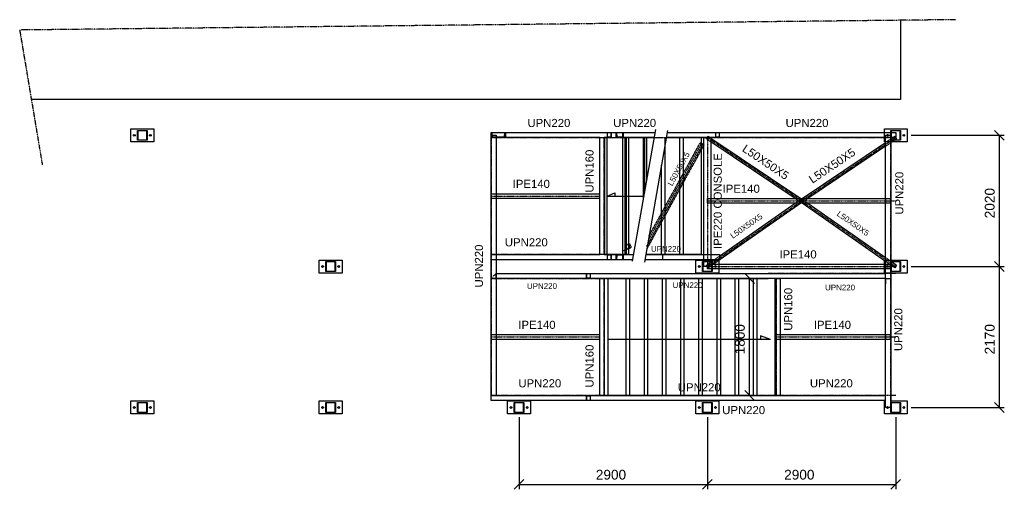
# Model space of a CAD drawing. Header units: millimetres. Extents: x -6159 to 201309, y -25780 to 10326.
# Tile 63 of 128: x 118113 to 119630, y -4569 to -3846. Entities that reach past the tile are written whole.
import ezdxf

# ---------------------------------------------------------------- set-up
doc = ezdxf.new("R2010")
doc.units = ezdxf.units.MM
for name, pattern in [('CENTER', [2, 1.25, -0.25, 0.25, -0.25]), ('DASHED', [0.75, 0.5, -0.25]), ('PHANTOM', [2.5, 1.25, -0.25, 0.25, -0.25, 0.25, -0.25])]:
    doc.linetypes.add(name, pattern=pattern)
for name, color, linetype in [('STRUCAD_01', 4, 'Continuous'), ('STRUCAD_05', 5, 'CENTER'), ('STRUCAD_10', 7, 'DASHED'), ('STRUCADDIM', 7, 'Continuous'), ('STRUCADSTK', 2, 'Continuous')]:
    doc.layers.add(name, color=color, linetype=linetype)
doc.styles.get("Standard").update_dxf_attribs({"font": 'arial.ttf'})

msp = doc.modelspace()

# ---------------------------------------------------------------- linework, layer by layer
at = {"layer": 'STRUCAD_01', "color": 4, "linetype": 'PHANTOM'}
for p, q in [((119554.196, -3846.295), (118113.471, -3862.185)), ((118113.471, -3862.185), (118148.376, -4069.935))]:
    msp.add_line(p, q, dxfattribs=at)
at = {"layer": 'STRUCAD_01', "color": 4, "linetype": 'Continuous'}
for p, q in [((119469.841, -3847.23), (119469.841, -3968.96)), ((119469.841, -3968.96), (118131.411, -3968.96)), ((118284.841, -4034.26), (118284.841, -4014.26)), ((118284.841, -4014.26), (118319.841, -4014.26)), ((118294.841, -4031.76), (118294.841, -4016.76)), ((118294.841, -4016.76), (118295.341, -4017.26)), ((118295.341, -4017.26), (118294.841, -4016.76)), ((118294.841, -4016.76), (118309.841, -4016.76)), ((118295.341, -4017.26), (118295.341, -4031.26)), ((118309.341, -4017.26), (118295.341, -4017.26)), ((118309.341, -4031.26), (118309.341, -4017.26)), ((118309.841, -4016.76), (118309.841, -4031.76)), ((118319.841, -4014.26), (118319.841, -4034.26)), ((119092.241, -4015.535), (119056.711, -4218.145)), ((119111.126, -4016.815), (119075.596, -4219.425)), ((119444.841, -4019.76), (119444.841, -4014.26)), ((119444.841, -4014.26), (119479.841, -4014.26)), ((119454.841, -4031.76), (119454.841, -4016.76)), ((119454.841, -4016.76), (119455.341, -4017.26)), ((119455.341, -4017.26), (119454.841, -4016.76)), ((119454.841, -4016.76), (119469.841, -4016.76)), ((119455.341, -4017.26), (119455.341, -4031.26)), ((119469.341, -4017.26), (119455.341, -4017.26)), ((119469.341, -4031.26), (119469.341, -4017.26)), ((119469.841, -4016.76), (119469.841, -4031.76)), ((119479.841, -4014.26), (119479.841, -4034.26)), ((118288.596, -4023.54), (118289.841, -4022.82)), ((118288.596, -4024.98), (118288.596, -4023.54)), ((118289.841, -4025.7), (118288.596, -4024.98)), ((118289.841, -4022.82), (118291.086, -4023.54)), ((118291.086, -4024.98), (118289.841, -4025.7)), ((118291.086, -4023.54), (118291.086, -4024.98)), ((118309.841, -4031.76), (118294.841, -4031.76)), ((118295.341, -4031.26), (118309.341, -4031.26)), ((118313.596, -4023.54), (118314.841, -4022.82)), ((118313.596, -4024.98), (118313.596, -4023.54)), ((118314.841, -4025.7), (118313.596, -4024.98)), ((118314.841, -4022.82), (118316.086, -4023.54)), ((118316.086, -4024.98), (118314.841, -4025.7)), ((118316.086, -4023.54), (118316.086, -4024.98)), ((118839.341, -4027.76), (118839.341, -4019.76)), ((118839.341, -4019.76), (118840.281, -4019.76)), ((119006.841, -4027.76), (118839.341, -4027.76)), ((118861.341, -4027.76), (118839.341, -4027.76)), ((118839.341, -4424.76), (118839.341, -4027.76)), ((118840.281, -4019.76), (118860.401, -4019.76)), ((118840.281, -4019.76), (118840.901, -4026.86)), ((118840.676, -4024.26), (118847.341, -4024.26)), ((118840.901, -4026.86), (118859.781, -4026.86)), ((118847.341, -4024.26), (118847.341, -4026.86)), ((118847.341, -4027.76), (118847.341, -4424.76)), ((118859.781, -4026.86), (118860.401, -4019.76)), ((118860.401, -4019.76), (118861.341, -4019.76)), ((118861.341, -4019.76), (119024.381, -4019.76)), ((118861.341, -4019.76), (118861.341, -4027.76)), ((119006.841, -4207.76), (119006.841, -4027.76)), ((119006.841, -4027.76), (119013.341, -4027.76)), ((119024.381, -4027.76), (119013.341, -4027.76)), ((119013.341, -4027.76), (119013.341, -4207.76)), ((119014.341, -4027.76), (119020.621, -4027.76)), ((119014.341, -4207.76), (119014.341, -4027.76)), ((119017.841, -4027.76), (119040.046, -4027.76)), ((119017.841, -4207.76), (119017.841, -4027.76)), ((119024.381, -4019.76), (119031.946, -4019.76)), ((119024.381, -4019.76), (119024.381, -4027.76)), ((119031.946, -4027.76), (119031.946, -4019.76)), ((119031.946, -4019.76), (119032.406, -4019.76)), ((119042.716, -4027.76), (119031.946, -4027.76)), ((119032.406, -4019.76), (119042.256, -4019.76)), ((119032.406, -4019.76), (119032.711, -4026.86)), ((119032.711, -4026.86), (119041.951, -4026.86)), ((119041.951, -4026.86), (119042.256, -4019.76)), ((119042.256, -4019.76), (119042.716, -4019.76)), ((119042.716, -4019.76), (119042.716, -4027.76)), ((119042.716, -4019.76), (119091.501, -4019.76)), ((119090.096, -4027.76), (119042.716, -4027.76)), ((119050.841, -4027.76), (119050.841, -4207.76)), ((119050.841, -4027.76), (119078.841, -4027.76)), ((119078.841, -4027.76), (119078.841, -4091.96)), ((119106.841, -4027.76), (119106.841, -4207.76)), ((119106.841, -4027.76), (119134.841, -4027.76)), ((119191.186, -4027.76), (119109.206, -4027.76)), ((119110.606, -4019.76), (119191.186, -4019.76)), ((119134.841, -4027.76), (119134.841, -4207.76)), ((119134.841, -4027.76), (119162.841, -4027.76)), ((119134.841, -4027.76), (119162.841, -4027.76)), ((119162.841, -4027.76), (119162.841, -4207.76)), ((119162.841, -4027.76), (119162.841, -4207.76)), ((119166.841, -4027.76), (119177.841, -4027.76)), ((119166.841, -4207.76), (119166.841, -4027.76)), ((119177.841, -4027.76), (119177.841, -4207.76)), ((119177.841, -4028.445), (119316.391, -4121.61)), ((119191.186, -4027.76), (119191.186, -4019.76)), ((119191.186, -4019.76), (119454.841, -4019.76)), ((119454.841, -4027.76), (119191.186, -4027.76)), ((119444.841, -4034.26), (119444.841, -4027.76)), ((119446.841, -4226.26), (119446.841, -4024.26)), ((119446.841, -4024.26), (119454.841, -4024.26)), ((119454.841, -4024.26), (119454.841, -4218.76)), ((119469.841, -4031.76), (119454.841, -4031.76)), ((119460.871, -4031.76), (119454.841, -4035.815)), ((119455.341, -4019.76), (119462.341, -4019.76)), ((119455.341, -4029.455), (119457.861, -4027.76)), ((119462.341, -4027.76), (119455.341, -4027.76)), ((119455.341, -4031.26), (119469.341, -4031.26)), ((119463.736, -4029.835), (119461.616, -4031.26)), ((119462.341, -4019.76), (119462.341, -4027.76)), ((119462.341, -4027.76), (119463.736, -4029.835)), ((119473.596, -4023.54), (119474.841, -4022.82)), ((119473.596, -4024.98), (119473.596, -4023.54)), ((119474.841, -4025.7), (119473.596, -4024.98)), ((119474.841, -4022.82), (119476.086, -4023.54)), ((119476.086, -4024.98), (119474.841, -4025.7)), ((119476.086, -4023.54), (119476.086, -4024.98)), ((118319.841, -4034.26), (118284.841, -4034.26)), ((119162.841, -4036.54), (119165.461, -4037.595)), ((119165.461, -4037.595), (119162.841, -4042.365)), ((119166.711, -4039.635), (119162.841, -4046.68)), ((119165.461, -4037.595), (119166.711, -4039.635)), ((119307.431, -4121.61), (119177.841, -4034.47)), ((119318.291, -4121.61), (119446.841, -4035.17)), ((119446.841, -4041.195), (119327.251, -4121.61)), ((119446.841, -4034.26), (119444.841, -4034.26)), ((119479.841, -4034.26), (119457.156, -4034.26)), ((119138.171, -4087.25), (119134.841, -4093.315)), ((118839.341, -4121.41), (118839.341, -4114.11)), ((118839.341, -4114.11), (119006.841, -4114.11)), ((119006.841, -4121.41), (118839.341, -4121.41)), ((119017.841, -4117.76), (119029.701, -4113.01)), ((119017.841, -4117.76), (119073.841, -4117.76)), ((119029.701, -4113.01), (119029.701, -4117.76)), ((119172.341, -4128.91), (119172.341, -4121.61)), ((119172.341, -4121.61), (119446.841, -4121.61)), ((119446.841, -4121.61), (119446.841, -4128.91)), ((119110.171, -4138.2), (119106.841, -4144.265)), ((119446.841, -4128.91), (119172.341, -4128.91)), ((119316.476, -4128.91), (119181.956, -4222.61)), ((119191.186, -4210.085), (119307.726, -4128.91)), ((119446.841, -4218.51), (119318.206, -4128.91)), ((119326.956, -4128.91), (119446.841, -4212.415)), ((119051.296, -4191.04), (119050.841, -4191.76)), ((119050.841, -4192.575), (119053.726, -4197.83)), ((119053.726, -4197.83), (119052.576, -4198.29)), ((119053.896, -4197.56), (119053.726, -4197.83)), ((119082.171, -4189.15), (119078.841, -4195.215)), ((118839.341, -4215.76), (118839.341, -4207.76)), ((118839.341, -4207.76), (119006.841, -4207.76)), ((119013.341, -4207.76), (119006.841, -4207.76)), ((119013.341, -4207.76), (119017.841, -4207.76)), ((119040.046, -4207.76), (119017.841, -4207.76)), ((119024.381, -4207.76), (119031.946, -4207.76)), ((119024.381, -4207.76), (119024.381, -4215.76)), ((119031.946, -4215.76), (119031.946, -4207.76)), ((119031.946, -4207.76), (119042.716, -4207.76)), ((119032.711, -4208.66), (119032.406, -4215.76)), ((119041.951, -4208.66), (119032.711, -4208.66)), ((119042.256, -4215.76), (119041.951, -4208.66)), ((119042.716, -4207.76), (119042.716, -4215.76)), ((119050.841, -4207.76), (119042.716, -4207.76)), ((119042.716, -4207.76), (119058.531, -4207.76)), ((119077.641, -4207.76), (119191.186, -4207.76)), ((119106.841, -4207.76), (119078.841, -4207.76)), ((119134.841, -4207.76), (119106.841, -4207.76)), ((119162.841, -4207.76), (119134.841, -4207.76)), ((119162.841, -4207.76), (119134.841, -4207.76)), ((119191.186, -4207.76), (119191.186, -4215.76)), ((118574.841, -4236.26), (118574.841, -4216.26)), ((118574.841, -4216.26), (118609.841, -4216.26)), ((118578.596, -4225.54), (118579.841, -4224.82)), ((118578.596, -4226.98), (118578.596, -4225.54)), ((118579.841, -4227.7), (118578.596, -4226.98)), ((118579.841, -4224.82), (118581.086, -4225.54)), ((118581.086, -4226.98), (118579.841, -4227.7)), ((118581.086, -4225.54), (118581.086, -4226.98)), ((118584.841, -4233.76), (118584.841, -4218.76)), ((118584.841, -4218.76), (118585.341, -4219.26)), ((118585.341, -4219.26), (118584.841, -4218.76)), ((118584.841, -4218.76), (118599.841, -4218.76)), ((118585.341, -4219.26), (118585.341, -4233.26)), ((118599.341, -4219.26), (118585.341, -4219.26)), ((118599.341, -4233.26), (118599.341, -4219.26)), ((118599.841, -4218.76), (118599.841, -4233.76)), ((118603.596, -4225.54), (118604.841, -4224.82)), ((118603.596, -4226.98), (118603.596, -4225.54)), ((118604.841, -4227.7), (118603.596, -4226.98)), ((118604.841, -4224.82), (118606.086, -4225.54)), ((118606.086, -4226.98), (118604.841, -4227.7)), ((118606.086, -4225.54), (118606.086, -4226.98)), ((118609.841, -4216.26), (118609.841, -4236.26)), ((119024.381, -4215.76), (118839.341, -4215.76)), ((119031.946, -4215.76), (119024.381, -4215.76)), ((119032.406, -4215.76), (119031.946, -4215.76)), ((119042.716, -4215.76), (119032.406, -4215.76)), ((119042.716, -4215.76), (119042.256, -4215.76)), ((119057.131, -4215.76), (119042.716, -4215.76)), ((119191.186, -4215.76), (119076.236, -4215.76)), ((119154.841, -4236.26), (119154.841, -4216.26)), ((119154.841, -4216.26), (119166.841, -4216.26)), ((119158.596, -4225.54), (119159.841, -4224.82)), ((119158.596, -4226.98), (119158.596, -4225.54)), ((119159.841, -4227.7), (119158.596, -4226.98)), ((119159.841, -4224.82), (119161.086, -4225.54)), ((119161.086, -4226.98), (119159.841, -4227.7)), ((119161.086, -4225.54), (119161.086, -4226.98)), ((119164.841, -4233.76), (119164.841, -4218.76)), ((119164.841, -4218.76), (119165.341, -4219.26)), ((119165.341, -4219.26), (119164.841, -4218.76)), ((119164.841, -4218.76), (119179.841, -4218.76)), ((119165.341, -4219.26), (119165.341, -4233.26)), ((119179.341, -4219.26), (119165.341, -4219.26)), ((119166.841, -4218.76), (119166.841, -4215.76)), ((119166.841, -4226.26), (119166.841, -4219.26)), ((119177.841, -4226.26), (119166.841, -4226.26)), ((119172.341, -4229.91), (119172.341, -4222.61)), ((119172.341, -4222.61), (119179.341, -4222.61)), ((119179.341, -4229.91), (119172.341, -4229.91)), ((119177.841, -4215.76), (119177.841, -4218.76)), ((119177.841, -4216.26), (119182.321, -4216.26)), ((119177.841, -4219.26), (119177.841, -4226.26)), ((119177.841, -4219.38), (119178.016, -4219.26)), ((119178.736, -4218.76), (119183.041, -4215.76)), ((119179.341, -4233.26), (119179.341, -4219.26)), ((119179.841, -4218.76), (119179.841, -4233.76)), ((119179.841, -4222.61), (119446.841, -4222.61)), ((119446.841, -4229.91), (119179.841, -4229.91)), ((119189.841, -4217.115), (119189.841, -4222.61)), ((119189.841, -4229.91), (119189.841, -4236.26)), ((119444.841, -4222.61), (119444.841, -4217.115)), ((119444.841, -4236.26), (119444.841, -4229.91)), ((119446.841, -4222.61), (119446.841, -4229.91)), ((119454.841, -4226.26), (119446.841, -4226.26)), ((119446.841, -4443.26), (119446.841, -4226.26)), ((119446.841, -4226.26), (119454.841, -4226.26)), ((119454.841, -4216.26), (119479.841, -4216.26)), ((119454.841, -4217.99), (119455.946, -4218.76)), ((119454.841, -4233.76), (119454.841, -4218.76)), ((119454.841, -4218.76), (119455.341, -4219.26)), ((119455.341, -4219.26), (119454.841, -4218.76)), ((119454.841, -4218.76), (119469.841, -4218.76)), ((119454.841, -4226.26), (119454.841, -4435.76)), ((119455.341, -4219.26), (119455.341, -4233.26)), ((119469.341, -4219.26), (119455.341, -4219.26)), ((119460.911, -4228.31), (119455.341, -4224.43)), ((119456.666, -4219.26), (119463.771, -4224.21)), ((119463.771, -4224.21), (119460.911, -4228.31)), ((119469.341, -4233.26), (119469.341, -4219.26)), ((119469.841, -4218.76), (119469.841, -4233.76)), ((119473.596, -4225.54), (119474.841, -4224.82)), ((119473.596, -4226.98), (119473.596, -4225.54)), ((119474.841, -4227.7), (119473.596, -4226.98)), ((119474.841, -4224.82), (119476.086, -4225.54)), ((119476.086, -4226.98), (119474.841, -4227.7)), ((119476.086, -4225.54), (119476.086, -4226.98)), ((119479.841, -4216.26), (119479.841, -4236.26)), ((118609.841, -4236.26), (118574.841, -4236.26)), ((118599.841, -4233.76), (118584.841, -4233.76)), ((118585.341, -4233.26), (118599.341, -4233.26)), ((118847.341, -4244.76), (118847.341, -4236.76)), ((118847.341, -4236.76), (118986.091, -4236.76)), ((118986.091, -4244.76), (118847.341, -4244.76)), ((118986.091, -4244.76), (118986.091, -4236.76)), ((118986.091, -4236.76), (119266.091, -4236.76)), ((119266.091, -4244.76), (118986.091, -4244.76)), ((119006.841, -4424.76), (119006.841, -4244.76)), ((119006.841, -4244.76), (119013.341, -4244.76)), ((119013.341, -4244.76), (119013.341, -4424.76)), ((119019.341, -4244.76), (119052.341, -4244.76)), ((119019.341, -4424.76), (119019.341, -4244.76)), ((119047.341, -4244.76), (119080.341, -4244.76)), ((119047.341, -4424.76), (119047.341, -4244.76)), ((119075.341, -4244.76), (119108.341, -4244.76)), ((119075.341, -4424.76), (119075.341, -4244.76)), ((119103.341, -4244.76), (119136.341, -4244.76)), ((119103.341, -4424.76), (119103.341, -4244.76)), ((119131.341, -4244.76), (119164.341, -4244.76)), ((119131.341, -4424.76), (119131.341, -4244.76)), ((119189.841, -4236.26), (119154.841, -4236.26)), ((119159.341, -4244.76), (119192.341, -4244.76)), ((119159.341, -4424.76), (119159.341, -4244.76)), ((119179.841, -4233.76), (119164.841, -4233.76)), ((119165.341, -4233.26), (119179.341, -4233.26)), ((119187.341, -4244.76), (119220.341, -4244.76)), ((119187.341, -4424.76), (119187.341, -4244.76)), ((119215.341, -4244.76), (119248.341, -4244.76)), ((119215.341, -4424.76), (119215.341, -4244.76)), ((119243.341, -4244.76), (119266.091, -4244.76)), ((119243.341, -4424.76), (119243.341, -4244.76)), ((119266.091, -4236.76), (119446.841, -4236.76)), ((119446.841, -4244.76), (119266.091, -4244.76)), ((119278.091, -4244.76), (119284.591, -4244.76)), ((119278.091, -4424.76), (119278.091, -4244.76)), ((119284.591, -4244.76), (119284.591, -4424.76)), ((119446.841, -4236.26), (119444.841, -4236.26)), ((119446.841, -4244.76), (119446.841, -4252.76)), ((119469.841, -4233.76), (119454.841, -4233.76)), ((119479.841, -4236.26), (119454.841, -4236.26)), ((119455.341, -4233.26), (119469.341, -4233.26)), ((119276.341, -4252.76), (119276.341, -4424.76)), ((118839.341, -4338.41), (118839.341, -4331.11)), ((118839.341, -4331.11), (119006.841, -4331.11)), ((119269.636, -4338.76), (119254.041, -4332.76)), ((119254.041, -4332.76), (119254.041, -4338.76)), ((119278.091, -4338.41), (119278.091, -4331.11)), ((119278.091, -4331.11), (119446.841, -4331.11)), ((119446.841, -4331.11), (119446.841, -4338.41)), ((119006.841, -4338.41), (118839.341, -4338.41)), ((119269.636, -4338.76), (119019.341, -4338.76)), ((119446.841, -4338.41), (119278.091, -4338.41)), ((118847.341, -4424.76), (118839.341, -4424.76)), ((118839.341, -4432.76), (118839.341, -4424.76)), ((118839.341, -4424.76), (118986.091, -4424.76)), ((118986.091, -4424.76), (119266.091, -4424.76)), ((118986.091, -4432.76), (118986.091, -4424.76)), ((119013.341, -4424.76), (119006.841, -4424.76)), ((119047.341, -4424.76), (119019.341, -4424.76)), ((119075.341, -4424.76), (119047.341, -4424.76)), ((119103.341, -4424.76), (119075.341, -4424.76)), ((119131.341, -4424.76), (119103.341, -4424.76)), ((119159.341, -4424.76), (119131.341, -4424.76)), ((119187.341, -4424.76), (119159.341, -4424.76)), ((119215.341, -4424.76), (119187.341, -4424.76)), ((119243.341, -4424.76), (119215.341, -4424.76)), ((119266.091, -4424.76), (119446.841, -4424.76)), ((119276.341, -4424.76), (119269.541, -4424.76)), ((119284.591, -4424.76), (119278.091, -4424.76)), ((118284.841, -4453.26), (118284.841, -4433.26)), ((118284.841, -4433.26), (118319.841, -4433.26)), ((118288.596, -4442.54), (118289.841, -4441.82)), ((118289.841, -4441.82), (118291.086, -4442.54)), ((118294.841, -4450.76), (118294.841, -4435.76)), ((118294.841, -4435.76), (118295.341, -4436.26)), ((118295.341, -4436.26), (118294.841, -4435.76)), ((118294.841, -4435.76), (118309.841, -4435.76)), ((118295.341, -4436.26), (118295.341, -4450.26)), ((118309.341, -4436.26), (118295.341, -4436.26)), ((118309.341, -4450.26), (118309.341, -4436.26)), ((118309.841, -4435.76), (118309.841, -4450.76)), ((118313.596, -4442.54), (118314.841, -4441.82)), ((118314.841, -4441.82), (118316.086, -4442.54)), ((118319.841, -4433.26), (118319.841, -4453.26)), ((118574.841, -4453.26), (118574.841, -4433.26)), ((118574.841, -4433.26), (118609.841, -4433.26)), ((118578.596, -4442.54), (118579.841, -4441.82)), ((118579.841, -4441.82), (118581.086, -4442.54)), ((118584.841, -4450.76), (118584.841, -4435.76)), ((118584.841, -4435.76), (118585.341, -4436.26)), ((118585.341, -4436.26), (118584.841, -4435.76)), ((118584.841, -4435.76), (118599.841, -4435.76)), ((118585.341, -4436.26), (118585.341, -4450.26)), ((118599.341, -4436.26), (118585.341, -4436.26)), ((118599.341, -4450.26), (118599.341, -4436.26)), ((118599.841, -4435.76), (118599.841, -4450.76)), ((118603.596, -4442.54), (118604.841, -4441.82)), ((118604.841, -4441.82), (118606.086, -4442.54)), ((118609.841, -4433.26), (118609.841, -4453.26)), ((118986.091, -4432.76), (118839.341, -4432.76)), ((118864.841, -4453.26), (118864.841, -4433.26)), ((118864.841, -4433.26), (118899.841, -4433.26)), ((118868.596, -4442.54), (118869.841, -4441.82)), ((118869.841, -4441.82), (118871.086, -4442.54)), ((118874.841, -4450.76), (118874.841, -4435.76)), ((118874.841, -4435.76), (118875.341, -4436.26)), ((118875.341, -4436.26), (118874.841, -4435.76)), ((118874.841, -4435.76), (118889.841, -4435.76)), ((118875.341, -4436.26), (118875.341, -4450.26)), ((118889.341, -4436.26), (118875.341, -4436.26)), ((118889.341, -4450.26), (118889.341, -4436.26)), ((118889.841, -4435.76), (118889.841, -4450.76)), ((118893.596, -4442.54), (118894.841, -4441.82)), ((118894.841, -4441.82), (118896.086, -4442.54)), ((118899.841, -4433.26), (118899.841, -4453.26)), ((119266.091, -4432.76), (118986.091, -4432.76)), ((119154.841, -4453.26), (119154.841, -4433.26)), ((119154.841, -4433.26), (119189.841, -4433.26)), ((119158.596, -4442.54), (119159.841, -4441.82)), ((119159.841, -4441.82), (119161.086, -4442.54)), ((119164.841, -4450.76), (119164.841, -4435.76)), ((119164.841, -4435.76), (119165.341, -4436.26)), ((119165.341, -4436.26), (119164.841, -4435.76)), ((119164.841, -4435.76), (119179.841, -4435.76)), ((119165.341, -4436.26), (119165.341, -4450.26)), ((119179.341, -4436.26), (119165.341, -4436.26)), ((119179.341, -4450.26), (119179.341, -4436.26)), ((119179.841, -4435.76), (119179.841, -4450.76)), ((119183.596, -4442.54), (119184.841, -4441.82)), ((119184.841, -4441.82), (119186.086, -4442.54)), ((119189.841, -4433.26), (119189.841, -4453.26)), ((119446.841, -4432.76), (119266.091, -4432.76)), ((119444.841, -4453.26), (119444.841, -4433.26)), ((119444.841, -4433.26), (119446.841, -4433.26)), ((119454.841, -4433.26), (119479.841, -4433.26)), ((119454.841, -4450.76), (119454.841, -4435.76)), ((119454.841, -4435.76), (119455.341, -4436.26)), ((119455.341, -4436.26), (119454.841, -4435.76)), ((119454.841, -4435.76), (119469.841, -4435.76)), ((119455.341, -4436.26), (119455.341, -4450.26)), ((119469.341, -4436.26), (119455.341, -4436.26)), ((119469.341, -4450.26), (119469.341, -4436.26)), ((119469.841, -4435.76), (119469.841, -4450.76)), ((119473.596, -4442.54), (119474.841, -4441.82)), ((119474.841, -4441.82), (119476.086, -4442.54)), ((119479.841, -4433.26), (119479.841, -4453.26)), ((118319.841, -4453.26), (118284.841, -4453.26)), ((118288.596, -4443.98), (118288.596, -4442.54)), ((118289.841, -4444.7), (118288.596, -4443.98)), ((118291.086, -4443.98), (118289.841, -4444.7)), ((118291.086, -4442.54), (118291.086, -4443.98)), ((118309.841, -4450.76), (118294.841, -4450.76)), ((118295.341, -4450.26), (118309.341, -4450.26)), ((118313.596, -4443.98), (118313.596, -4442.54)), ((118314.841, -4444.7), (118313.596, -4443.98)), ((118316.086, -4443.98), (118314.841, -4444.7)), ((118316.086, -4442.54), (118316.086, -4443.98)), ((118609.841, -4453.26), (118574.841, -4453.26)), ((118578.596, -4443.98), (118578.596, -4442.54)), ((118579.841, -4444.7), (118578.596, -4443.98)), ((118581.086, -4443.98), (118579.841, -4444.7)), ((118581.086, -4442.54), (118581.086, -4443.98)), ((118599.841, -4450.76), (118584.841, -4450.76)), ((118585.341, -4450.26), (118599.341, -4450.26)), ((118603.596, -4443.98), (118603.596, -4442.54)), ((118604.841, -4444.7), (118603.596, -4443.98)), ((118606.086, -4443.98), (118604.841, -4444.7)), ((118606.086, -4442.54), (118606.086, -4443.98)), ((118899.841, -4453.26), (118864.841, -4453.26)), ((118868.596, -4443.98), (118868.596, -4442.54)), ((118869.841, -4444.7), (118868.596, -4443.98)), ((118871.086, -4443.98), (118869.841, -4444.7)), ((118871.086, -4442.54), (118871.086, -4443.98)), ((118889.841, -4450.76), (118874.841, -4450.76)), ((118875.341, -4450.26), (118889.341, -4450.26)), ((118893.596, -4443.98), (118893.596, -4442.54)), ((118894.841, -4444.7), (118893.596, -4443.98)), ((118896.086, -4443.98), (118894.841, -4444.7)), ((118896.086, -4442.54), (118896.086, -4443.98)), ((119189.841, -4453.26), (119154.841, -4453.26)), ((119158.596, -4443.98), (119158.596, -4442.54)), ((119159.841, -4444.7), (119158.596, -4443.98)), ((119161.086, -4443.98), (119159.841, -4444.7)), ((119161.086, -4442.54), (119161.086, -4443.98)), ((119179.841, -4450.76), (119164.841, -4450.76)), ((119165.341, -4450.26), (119179.341, -4450.26)), ((119183.596, -4443.98), (119183.596, -4442.54)), ((119184.841, -4444.7), (119183.596, -4443.98)), ((119186.086, -4443.98), (119184.841, -4444.7)), ((119186.086, -4442.54), (119186.086, -4443.98)), ((119479.841, -4453.26), (119444.841, -4453.26)), ((119454.841, -4443.26), (119446.841, -4443.26)), ((119448.596, -4443.98), (119448.596, -4443.26)), ((119449.841, -4444.7), (119448.596, -4443.98)), ((119451.086, -4443.98), (119449.841, -4444.7)), ((119451.086, -4443.26), (119451.086, -4443.98)), ((119469.841, -4450.76), (119454.841, -4450.76)), ((119455.341, -4450.26), (119469.341, -4450.26)), ((119473.596, -4443.98), (119473.596, -4442.54)), ((119474.841, -4444.7), (119473.596, -4443.98)), ((119476.086, -4443.98), (119474.841, -4444.7)), ((119476.086, -4442.54), (119476.086, -4443.98))]:
    msp.add_line(p, q, dxfattribs=at)
at = {"layer": 'STRUCAD_05', "color": 5, "linetype": 'CENTER'}
for p, q in [((118839.341, -4024.26), (118839.341, -4424.76)), ((118839.341, -4027.76), (119019.341, -4027.76)), ((119013.341, -4207.76), (119013.341, -4027.76)), ((119019.341, -4027.76), (119103.341, -4027.76)), ((119042.716, -4027.76), (119191.186, -4027.76)), ((119047.341, -4027.76), (119047.341, -4207.76)), ((119050.841, -4027.76), (119050.841, -4207.76)), ((119075.341, -4027.76), (119075.341, -4111.92)), ((119078.841, -4027.76), (119078.841, -4091.96)), ((119106.841, -4027.76), (119106.841, -4207.76)), ((119134.841, -4027.76), (119134.841, -4207.76)), ((119162.841, -4027.76), (119162.841, -4207.76)), ((119162.841, -4027.76), (119162.841, -4207.76)), ((119172.341, -4027.76), (119172.341, -4226.26)), ((119317.341, -4125.26), (119172.341, -4027.76)), ((119191.186, -4027.76), (119462.341, -4027.76)), ((119317.341, -4125.26), (119462.341, -4027.76)), ((119454.841, -4226.26), (119454.841, -4024.26)), ((119081.526, -4185.6), (119163.336, -4036.74)), ((118839.341, -4117.76), (119006.841, -4117.76)), ((119172.341, -4226.26), (119317.341, -4125.26)), ((119172.341, -4125.26), (119462.341, -4125.26)), ((119462.341, -4226.26), (119317.341, -4125.26)), ((119051.611, -4198.67), (119042.716, -4202.07)), ((119019.341, -4207.76), (118839.341, -4207.76)), ((119172.341, -4226.26), (119462.341, -4226.26)), ((119454.841, -4443.26), (119454.841, -4226.26)), ((118839.341, -4244.76), (118991.341, -4244.76)), ((118991.341, -4244.76), (119266.091, -4244.76)), ((119013.341, -4424.76), (119013.341, -4244.76)), ((119052.341, -4244.76), (119052.341, -4424.76)), ((119080.341, -4244.76), (119080.341, -4424.76)), ((119108.341, -4244.76), (119108.341, -4424.76)), ((119136.341, -4244.76), (119136.341, -4424.76)), ((119164.341, -4244.76), (119164.341, -4424.76)), ((119192.341, -4244.76), (119192.341, -4424.76)), ((119220.341, -4244.76), (119220.341, -4424.76)), ((119248.341, -4244.76), (119248.341, -4424.76)), ((119462.341, -4236.76), (119266.091, -4236.76)), ((119276.341, -4244.76), (119276.341, -4424.76)), ((119278.091, -4244.76), (119278.091, -4424.76)), ((118839.341, -4334.76), (119006.841, -4334.76)), ((119278.091, -4334.76), (119462.341, -4334.76)), ((118991.341, -4424.76), (118839.341, -4424.76)), ((119266.091, -4424.76), (118991.341, -4424.76)), ((119462.341, -4424.76), (119266.091, -4424.76))]:
    msp.add_line(p, q, dxfattribs=at)
at = {"layer": 'STRUCAD_10', "color": 7, "linetype": 'DASHED'}
for p, q in [((118839.341, -4024.26), (118840.676, -4024.26)), ((118847.341, -4026.86), (118847.341, -4027.76)), ((119018.331, -4027.76), (119018.331, -4019.76)), ((119018.756, -4026.86), (119023.951, -4026.86)), ((119023.951, -4026.86), (119024.121, -4019.76)), ((119042.341, -4207.76), (119042.341, -4027.76)), ((119045.841, -4207.76), (119045.841, -4027.76)), ((119047.341, -4027.76), (119047.341, -4207.76)), ((119073.841, -4120.475), (119073.841, -4027.76)), ((119075.341, -4027.76), (119075.341, -4111.92)), ((119129.841, -4207.76), (119129.841, -4027.76)), ((119129.841, -4207.76), (119129.841, -4027.76)), ((119170.946, -4029.835), (119173.736, -4025.685)), ((119177.841, -4034.47), (119170.946, -4029.835)), ((119173.736, -4025.685), (119177.841, -4028.445)), ((119185.436, -4027.76), (119185.436, -4019.76)), ((119185.841, -4026.86), (119190.776, -4026.86)), ((119190.776, -4026.86), (119190.941, -4019.76)), ((119444.841, -4027.76), (119444.841, -4019.76)), ((119446.841, -4035.17), (119455.341, -4029.455)), ((119448.596, -4023.54), (119449.841, -4022.82)), ((119448.596, -4024.98), (119448.596, -4023.54)), ((119449.841, -4025.7), (119448.596, -4024.98)), ((119449.841, -4022.82), (119451.086, -4023.54)), ((119451.086, -4024.98), (119449.841, -4025.7)), ((119451.086, -4023.54), (119451.086, -4024.98)), ((119454.841, -4019.76), (119455.341, -4019.76)), ((119455.341, -4027.76), (119454.841, -4027.76)), ((119457.861, -4027.76), (119460.946, -4025.685)), ((119461.616, -4031.26), (119460.871, -4031.76)), ((119460.946, -4025.685), (119462.341, -4027.76)), ((119162.841, -4046.68), (119079.201, -4198.875)), ((119082.741, -4178.67), (119161.216, -4035.88)), ((119162.841, -4042.365), (119138.171, -4087.25)), ((119161.216, -4035.88), (119162.841, -4036.54)), ((119457.156, -4034.26), (119446.841, -4034.26)), ((119454.841, -4035.815), (119446.841, -4041.195)), ((119101.841, -4207.76), (119101.841, -4069.77)), ((119134.841, -4093.315), (119110.171, -4138.2)), ((119315.946, -4127.335), (119307.431, -4121.61)), ((119307.726, -4128.91), (119315.911, -4123.21)), ((119315.911, -4127.31), (119318.771, -4123.21)), ((119315.911, -4123.21), (119318.771, -4127.31)), ((119315.946, -4123.185), (119318.291, -4121.61)), ((119318.736, -4127.335), (119315.946, -4123.185)), ((119318.736, -4123.185), (119315.946, -4127.335)), ((119316.391, -4121.61), (119318.736, -4123.185)), ((119327.251, -4121.61), (119318.736, -4127.335)), ((119318.771, -4123.21), (119326.956, -4128.91)), ((119446.841, -4121.61), (119453.941, -4121.61)), ((119453.941, -4121.61), (119453.941, -4125.025)), ((119318.206, -4128.91), (119315.911, -4127.31)), ((119318.771, -4127.31), (119316.476, -4128.91)), ((119446.841, -4125.025), (119453.941, -4125.025)), ((119453.941, -4125.495), (119446.841, -4125.495)), ((119453.941, -4128.91), (119446.841, -4128.91)), ((119453.941, -4125.025), (119453.941, -4125.495)), ((119453.941, -4125.495), (119453.941, -4128.91)), ((119106.841, -4144.265), (119082.171, -4189.15)), ((119046.371, -4193.825), (119050.601, -4192.14)), ((119046.371, -4193.825), (119046.506, -4193.62)), ((119049.501, -4199.515), (119046.371, -4193.825)), ((119046.506, -4193.62), (119050.311, -4192.1)), ((119052.576, -4198.29), (119049.501, -4199.515)), ((119050.311, -4192.1), (119051.491, -4190.24)), ((119050.841, -4191.76), (119050.601, -4192.14)), ((119050.601, -4192.14), (119050.841, -4192.575)), ((119051.911, -4190.075), (119051.296, -4191.04)), ((119051.491, -4190.24), (119051.911, -4190.075)), ((119051.911, -4190.075), (119055.041, -4195.765)), ((119055.041, -4195.765), (119053.896, -4197.56)), ((119078.841, -4195.215), (119080.311, -4192.54)), ((119018.331, -4215.76), (119018.331, -4207.76)), ((119023.951, -4208.66), (119018.756, -4208.66)), ((119024.121, -4215.76), (119023.951, -4208.66)), ((119103.341, -4207.76), (119103.341, -4215.76)), ((119166.841, -4215.76), (119166.841, -4207.76)), ((119177.841, -4207.76), (119177.841, -4215.76)), ((119183.041, -4215.76), (119191.186, -4210.085)), ((119446.841, -4212.415), (119454.841, -4217.99)), ((119166.841, -4216.26), (119177.841, -4216.26)), ((119166.841, -4219.26), (119166.841, -4218.76)), ((119170.911, -4224.21), (119177.841, -4219.38)), ((119173.771, -4228.31), (119170.911, -4224.21)), ((119181.956, -4222.61), (119173.771, -4228.31)), ((119177.841, -4218.76), (119177.841, -4219.26)), ((119178.016, -4219.26), (119178.736, -4218.76)), ((119179.341, -4222.61), (119179.841, -4222.61)), ((119179.841, -4229.91), (119179.341, -4229.91)), ((119182.321, -4216.26), (119189.841, -4216.26)), ((119183.596, -4225.54), (119184.841, -4224.82)), ((119183.596, -4226.98), (119183.596, -4225.54)), ((119184.841, -4227.7), (119183.596, -4226.98)), ((119184.841, -4224.82), (119186.086, -4225.54)), ((119186.086, -4226.98), (119184.841, -4227.7)), ((119186.086, -4225.54), (119186.086, -4226.98)), ((119189.841, -4216.26), (119189.841, -4217.115)), ((119189.841, -4222.61), (119189.841, -4229.91)), ((119444.841, -4217.115), (119444.841, -4216.26)), ((119444.841, -4216.26), (119454.841, -4216.26)), ((119444.841, -4229.91), (119444.841, -4222.61)), ((119455.341, -4224.43), (119446.841, -4218.51)), ((119446.841, -4222.61), (119453.941, -4222.61)), ((119446.841, -4226.025), (119453.941, -4226.025)), ((119453.941, -4226.495), (119446.841, -4226.495)), ((119453.941, -4229.91), (119446.841, -4229.91)), ((119448.596, -4225.54), (119449.841, -4224.82)), ((119448.596, -4226.98), (119448.596, -4225.54)), ((119449.841, -4227.7), (119448.596, -4226.98)), ((119449.841, -4224.82), (119451.086, -4225.54)), ((119451.086, -4226.98), (119449.841, -4227.7)), ((119451.086, -4225.54), (119451.086, -4226.98)), ((119453.941, -4222.61), (119453.941, -4226.025)), ((119453.941, -4226.025), (119453.941, -4226.495)), ((119453.941, -4226.495), (119453.941, -4229.91)), ((119455.946, -4218.76), (119456.666, -4219.26)), ((118840.241, -4243.86), (118847.341, -4236.76)), ((118840.241, -4244.76), (118840.241, -4243.86)), ((118847.341, -4244.76), (118840.241, -4244.76)), ((118986.341, -4236.76), (118986.506, -4243.86)), ((118986.506, -4243.86), (118991.521, -4243.86)), ((118991.931, -4236.76), (118991.931, -4244.76)), ((119052.341, -4244.76), (119052.341, -4424.76)), ((119080.341, -4244.76), (119080.341, -4424.76)), ((119108.341, -4244.76), (119108.341, -4424.76)), ((119136.341, -4244.76), (119136.341, -4424.76)), ((119164.341, -4244.76), (119164.341, -4424.76)), ((119192.341, -4244.76), (119192.341, -4424.76)), ((119220.341, -4244.76), (119220.341, -4424.76)), ((119248.341, -4244.76), (119248.341, -4424.76)), ((119276.341, -4244.76), (119276.341, -4252.76)), ((119454.841, -4236.26), (119446.841, -4236.26)), ((119446.841, -4244.76), (119453.941, -4244.76)), ((119453.941, -4244.76), (119453.941, -4245.66)), ((119446.841, -4331.11), (119453.941, -4331.11)), ((119446.841, -4334.525), (119453.941, -4334.525)), ((119453.941, -4334.995), (119446.841, -4334.995)), ((119453.941, -4331.11), (119453.941, -4334.525)), ((119453.941, -4334.525), (119453.941, -4334.995)), ((119453.941, -4334.995), (119453.941, -4338.41)), ((119453.941, -4338.41), (119446.841, -4338.41)), ((118986.506, -4425.66), (118986.341, -4432.76)), ((118991.521, -4425.66), (118986.506, -4425.66)), ((118991.931, -4424.76), (118991.931, -4432.76)), ((119448.596, -4442.54), (119449.841, -4441.82)), ((119449.841, -4441.82), (119451.086, -4442.54)), ((119448.596, -4443.26), (119448.596, -4442.54)), ((119451.086, -4442.54), (119451.086, -4443.26))]:
    msp.add_line(p, q, dxfattribs=at)
at = {"layer": 'STRUCADDIM', "color": 7, "linetype": 'Continuous'}
for p, q in [((119629.571, -4031.76), (119614.571, -4016.76)), ((119485.916, -4024.26), (119629.571, -4024.26)), ((119622.071, -4226.26), (119622.071, -4024.26)), ((119485.916, -4226.26), (119629.571, -4226.26)), ((119485.916, -4226.26), (119629.571, -4226.26)), ((119629.571, -4233.76), (119614.571, -4218.76)), ((119629.571, -4233.76), (119614.571, -4218.76)), ((119622.071, -4443.26), (119622.071, -4226.26)), ((119244.901, -4252.26), (119229.901, -4237.26)), ((119235.846, -4244.76), (119244.901, -4244.76)), ((119237.401, -4424.76), (119237.401, -4244.76)), ((119244.901, -4432.26), (119229.901, -4417.26)), ((119235.846, -4424.76), (119244.901, -4424.76)), ((119629.571, -4450.76), (119614.571, -4435.76)), ((119485.916, -4443.26), (119629.571, -4443.26)), ((118882.341, -4458.26), (118882.341, -4569.22)), ((118882.341, -4458.26), (118882.341, -4569.22)), ((119172.341, -4458.26), (119172.341, -4569.22)), ((119172.341, -4458.26), (119172.341, -4569.22)), ((119462.341, -4458.26), (119462.341, -4569.22)), ((118874.841, -4569.22), (118889.841, -4554.22)), ((118874.841, -4569.22), (118889.841, -4554.22)), ((118882.341, -4561.72), (119172.341, -4561.72)), ((119164.841, -4569.22), (119179.841, -4554.22)), ((119164.841, -4569.22), (119179.841, -4554.22)), ((119172.341, -4561.72), (119462.341, -4561.72)), ((119454.841, -4569.22), (119469.841, -4554.22))]:
    msp.add_line(p, q, dxfattribs=at)

# ---------------------------------------------------------------- texts
at = {"layer": 'STRUCADDIM', "color": 7}
for s, p in [('2020', (119614.571, -4151.98)), ('1800', (119229.901, -4361.48)), ('2170', (119614.571, -4361.48))]:
    msp.add_text(s, height=15, rotation=90, dxfattribs=at).set_placement(p)
for p in [(119000.621, -4554.22), (119290.621, -4554.22)]:
    msp.add_text('2900', height=15, dxfattribs=at).set_placement(p)
at = {"layer": 'STRUCADSTK', "color": 2}
for s, height, p in [('UPN220', 12.5, (118895.356, -4011.51)), ('UPN220', 12.5, (119027.356, -4011.51)), ('UPN220', 12.5, (119292.781, -4011.51)), ('IPE140', 12.5, (118872.606, -4105.26)), ('IPE140', 12.5, (119195.856, -4112.76)), ('UPN220', 12.5, (118860.531, -4195.26)), ('UPN220', 8.75, (119085.406, -4203.425)), ('IPE140', 12.5, (119283.356, -4213.76)), ('UPN220', 8.75, (118894.576, -4260.7)), ('UPN220', 8.75, (119118.836, -4259.32)), ('UPN220', 8.75, (119353.621, -4262.95)), ('IPE140', 12.5, (118881.356, -4322.26)), ('IPE140', 12.5, (119336.231, -4322.26)), ('UPN220', 12.5, (118881.356, -4412.26)), ('UPN220', 12.5, (119126.851, -4418.415)), ('UPN220', 12.5, (119330.231, -4412.26)), ('UPN220', 12.5, (119195.231, -4453.51))]:
    msp.add_text(s, height=height, dxfattribs=at).set_placement(p)
for s, height, rotation, p in [('L50X50X5', 12.5, 326.08, (119224.781, -4047.96)), ('L50X50X5', 12.5, 33.92, (119334.046, -4098.965)), ('UPN160', 12.5, 90, (118997.091, -4112.37)), ('L50X50X5', 8.75, 61.21, (119118.176, -4103.07)), ('IPE220 CONSOLE', 12.5, 90, (119194.506, -4199.2)), ('UPN220', 12.5, 90, (119474.111, -4146.35)), ('L50X50X5', 8.75, 34.86, (119211.446, -4183.79)), ('L50X50X5', 8.75, 325.14, (119370.736, -4147.215)), ('UPN220', 12.5, 90, (118826.841, -4258.495)), ('UPN160', 12.5, 90, (119303.091, -4325.12)), ('UPN220', 12.5, 90, (119472.566, -4356.385)), ('UPN160', 12.5, 90, (118997.091, -4412.495))]:
    msp.add_text(s, height=height, rotation=rotation, dxfattribs=at).set_placement(p)

doc.saveas('drawing.dxf')
